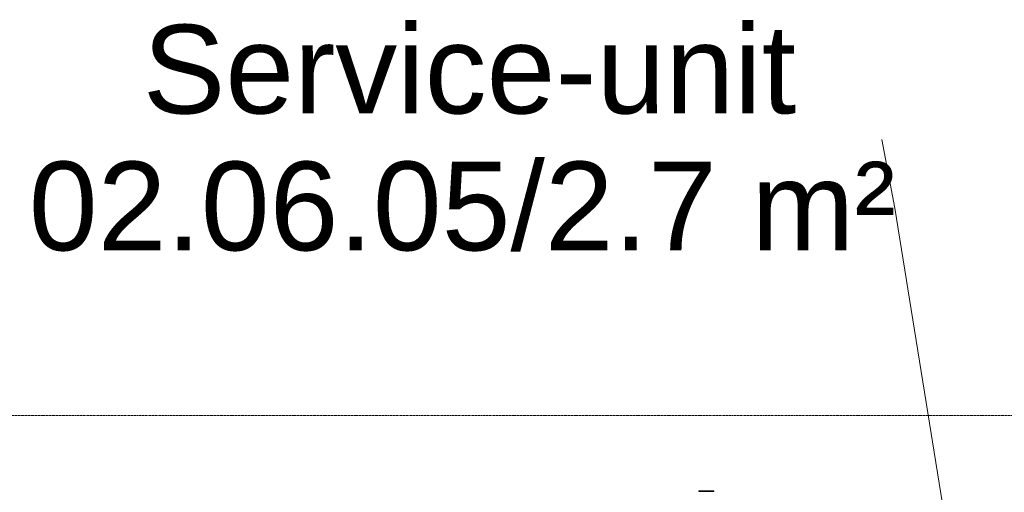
# Model space of a CAD drawing. Header units: millimetres. Extents: x -80560 to 110805, y -11020 to 52719.
# Tile 74 of 182: x 41685 to 43686, y 36006 to 36966. Entities that reach past the tile are written whole.
import ezdxf

# ---------------------------------------------------------------- set-up
doc = ezdxf.new("R2010")
doc.units = ezdxf.units.MM
doc.linetypes.add('DASHED2', pattern=[6, 4, -2])
doc.linetypes.add('DASHED2-1', pattern=[3, 2, -1])
for name, color, linetype, lineweight in [('A-AREA', 32, 'DASHED2', 18), ('A-AREA-IDEN', 2, 'Continuous', 9), ('I-FURN', 30, 'Continuous', 18)]:
    doc.layers.add(name, color=color, linetype=linetype, lineweight=lineweight)
doc.styles.add('Arial', font='arial.ttf', dxfattribs={"height": 180})

# ---------------------------------------------------------------- blocks, each defined once
blk = doc.blocks.new('82_kopieerapparaat_Sharp - std-31613085-DO_02 tweede verdieping')
at = {"layer": 'I-FURN'}
for p, q in [((-250.8, -357.7), (-280.8, -357.7)), ((-280.8, -357.7), (-250.8, -357.7)), ((-280.8, -357.7), (-280.8, -359.2)), ((-280.8, -357.7), (-280.8, -359.2)), ((-250.8, -357.7), (-280.8, -357.7)), ((-280.8, -357.7), (-250.8, -357.7)), ((-280.8, -357.7), (-280.8, -359.2)), ((-280.8, -357.7), (-280.8, -359.2)), ((-250.8, -357.7), (-280.8, -357.7)), ((-280.8, -357.7), (-250.8, -357.7)), ((-280.8, -357.7), (-280.8, -359.2)), ((-280.8, -357.7), (-280.8, -359.2)), ((-250.8, -359.2), (-280.8, -359.2)), ((-280.8, -359.2), (-250.8, -359.2)), ((-250.8, -359.2), (-280.8, -359.2)), ((-280.8, -359.2), (-250.8, -359.2)), ((-250.8, -359.2), (-280.8, -359.2)), ((-280.8, -359.2), (-250.8, -359.2)), ((-250.8, -359.2), (-250.8, -357.7)), ((-250.8, -357.7), (-250.8, -359.2)), ((-250.8, -359.2), (-250.8, -357.7)), ((-250.8, -357.7), (-250.8, -359.2)), ((-250.8, -359.2), (-250.8, -357.7)), ((-250.8, -357.7), (-250.8, -359.2))]:
    blk.add_line(p, q, dxfattribs=at)

msp = doc.modelspace()

# ---------------------------------------------------------------- linework, layer by layer
at = {"layer": 'A-AREA', "linetype": 'DASHED2-1'}
msp.add_line((44169.8, 36162.5), (41244.8, 36162.5), dxfattribs=at)
at = {"layer": 'A-AREA-IDEN'}
for p, q in [((43463.9, 36583.1), (43437, 36722.1)), ((43597.2, 35753.7), (43463.9, 36583.1))]:
    msp.add_line(p, q, dxfattribs=at)

# ---------------------------------------------------------------- block references
at = {"layer": 'I-FURN', "rotation": 180}
msp.add_blockref('82_kopieerapparaat_Sharp - std-31613085-DO_02 tweede verdieping', (42814.8, 35650), dxfattribs=at)

# ---------------------------------------------------------------- texts
at = {"layer": 'A-AREA-IDEN', "char_height": 180, "attachment_point": 1, "style": 'Arial'}
for s, insert, width in [('Service-unit', (41935.5, 36955.2), 1531.223), ('02.06.05/2.7 m²', (41704, 36677.4), 2092.404)]:
    msp.add_mtext(s, dxfattribs=dict(at, insert=insert, width=width))

doc.saveas('drawing.dxf')
